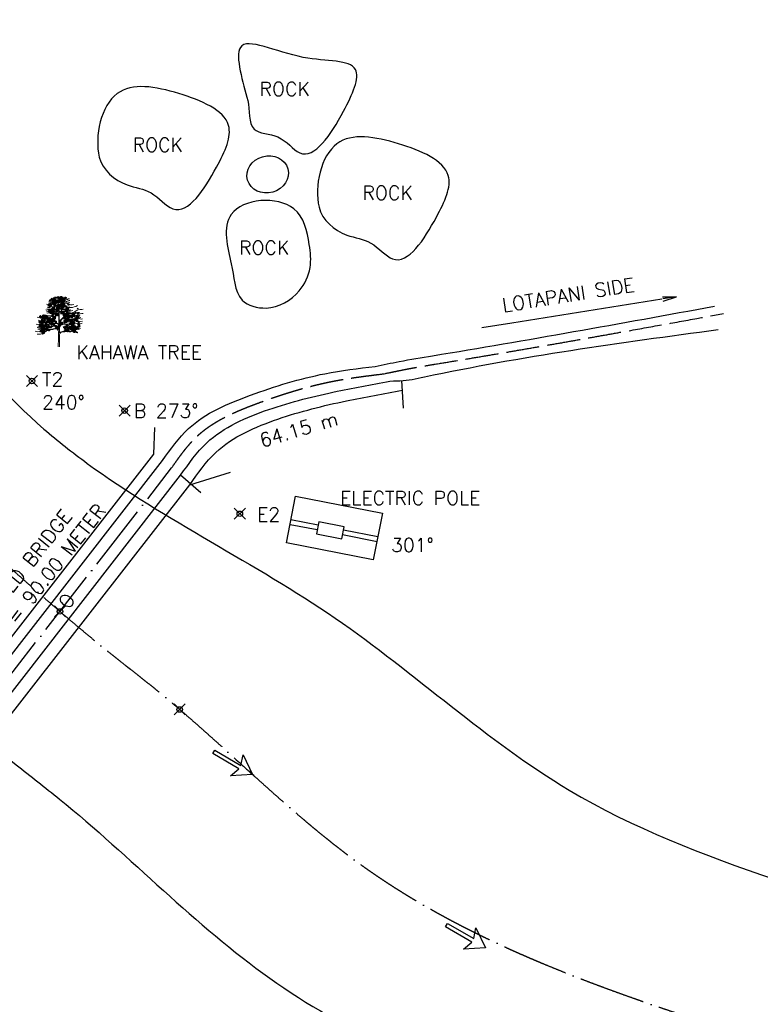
# Model space of a CAD drawing. Header units: millimetres. Extents: x 1046342 to 4871194, y -320379 to 624621.
# Tile 4 of 12: x 1593020 to 1860961, y -161 to 356284. Entities that reach past the tile are written whole.
import ezdxf

# ---------------------------------------------------------------- set-up
doc = ezdxf.new("R2010")
doc.units = ezdxf.units.MM
doc.header["$LTSCALE"] = 1000
doc.header["$PDMODE"] = 35
doc.header["$PDSIZE"] = 2000
doc.linetypes.add('ACAD_ISO02W100', pattern=[15, 12, -3])
doc.linetypes.add('ACAD_ISO04W100', pattern=[30, 24, -3, 0, -3])
doc.styles.get("Standard").update_dxf_attribs({"font": 'romans.shx'})

# ---------------------------------------------------------------- blocks, each defined once
blk = doc.blocks.new('ARROW 11')
for p, q in [((-20.9, 2.8), (-25.9, 17.5)), ((-25.9, 17.5), (0, 0)), ((-64.1, 0), (-64.1, 2.8)), ((-64.1, 2.8), (-20.9, 2.8)), ((-64.1, -2.8), (-64.1, 0)), ((0, 0), (-25.9, -17.5)), ((-20.9, -2.8), (-64.1, -2.8)), ((-25.9, -17.5), (-20.9, -2.8))]:
    blk.add_line(p, q)
blk = doc.blocks.new('_Open')
at = {"color": 0, "linetype": 'ByBlock', "lineweight": -2}
for p, q in [((-1, 0.167), (0, 0)), ((-1, -0.167), (0, 0)), ((0, 0), (-1, 0))]:
    blk.add_line(p, q, dxfattribs=at)
blk = doc.blocks.new('TREE 34')
at = {"lineweight": 0}
for p, q in [((-0.6, 128.7), (-0.2, 155.6)), ((-1.4, 69), (-1.1, 82.5)), ((-0.5, 90.1), (-0.5, 116.2)), ((2.1, 55.8), (2.4, 94.5)), ((-1.6, 33.9), (-1.6, 59.8)), ((1.9, 37.9), (2, 47.6)), ((-2.8, -0.3), (-1.6, 33.9)), ((2.2, 0), (1.9, 37.9))]:
    blk.add_line(p, q, dxfattribs=at)
for centre, radius, start, end in [((-15.7, 203.5), 11.7, 235.5241, 320.3766), ((-15.5, 223.7), 27.1, 264.5916, 280.8658), ((-8.5, 199.8), 7.45, 243.8703, 326.2918), ((-8.4, 190.4), 7.88, 356.247, 72.2802), ((24.4, 175.7), 27.9, 133.1686, 189.9915), ((7, 211.6), 18.9, 258.1214, 304.5177), ((75.1, 91.3), 125.5, 121.2428, 124.6134), ((-36.6, 194.5), 28.8, 245.3989, 290.842), ((-40.7, 169.6), 13.7, 245.7069, 316.2245), ((-22.6, 203.7), 43.8, 240.8903, 299.1097), ((-38.4, 181.5), 12.3, 251.0161, 304.1863), ((-33.6, 193.7), 17.8, 242.9381, 301.838), ((-35.8, 208.3), 22.5, 266.11, 297.8626), ((-28.2, 179), 10.1, 237.0696, 318.7583), ((-19.4, 210.1), 30.8, 243.2333, 267.901), ((-20, 207.2), 18.3, 233.9861, 284.4269), ((-23.9, 169.6), 14.2, 255.2694, 320.7683), ((-21.3, 185.6), 13, 262.0394, 317.0655), ((-21.8, 144.8), 34.6, 64.7334, 87.901), ((27, 208.5), 45.6, 203.6553, 218.6919), ((-38.4, 156.1), 38.2, 359.1704, 38.6919), ((3, 204.4), 26.2, 257.7547, 296.5735), ((1.7, 159.8), 1, 79.3624, 180.5508), ((4990.7, 207.8), 4990.2, 180.5508, 181.04), ((10.9, 208.8), 48.8, 259.3624, 290.8016), ((26.4, 203.2), 31.9, 228.6482, 302.6303), ((15.1, 206), 30, 257.586, 302.5526), ((26.6, 206.7), 52.2, 249.9116, 265.5374), ((20, 209.3), 18.6, 245.4775, 305.7309), ((41.3, 222.1), 67, 250.4809, 298.4219), ((30.5, 222.5), 33.8, 255.5242, 288.8017), ((25.8, 204.2), 27.5, 267.49, 293.1373), ((44.9, 201.7), 18.9, 226.4951, 264.8582), ((50, 193.3), 27.4, 232.5465, 288.5121), ((-73.1, 144.6), 30.3, 244.2389, 286.556), ((-58.3, 134.9), 19.9, 241.0091, 317.7336), ((-48.8, 193.2), 71.6, 267.3608, 303.8405), ((-49.2, 163.5), 17.9, 262.6329, 311.6007), ((-35.4, 180.4), 41.2, 250.2472, 286.3798), ((-43.1, 152.6), 19.1, 255.4782, 311.8365), ((-37.9, 172.4), 24.2, 245.8153, 314.3443), ((-41.5, 128.3), 14, 249.4854, 312.3715), ((-37.6, 138.6), 20.4, 271.5113, 320.8889), ((-16, 156.8), 17.3, 218.3877, 266.6125), ((-25.7, 116.2), 25.1, 0, 70.5263), ((-21.3, 117.8), 21.5, 29.0709, 70.3281), ((-1.6, 128.7), 1, 209.0709, 359.1704), ((6.2, 135), 5.73, 78.4569, 158.8398), ((190.5, 120.6), 189.2, 181.04, 185.5818), ((67.7, 59.4), 76.5, 111.4616, 146.3488), ((76.1, 51.2), 86.9, 108.76, 145.8766), ((19.3, 199.2), 59.9, 258.4569, 297.8285), ((30.3, 151.4), 18.2, 225.9442, 297.7811), ((43.9, 56.2), 67.6, 83.0751, 106.8733), ((38.2, 202.6), 61.7, 266.5279, 286.2899), ((55.3, 252.7), 120.1, 266.337, 283.2582), ((6.3, 256.8), 130.2, 288.76, 301.7673), ((65.2, 170.7), 51.7, 252.5261, 285.0848), ((58.8, 178.6), 55.7, 263.0751, 293.5339), ((73.4, 159.3), 36.7, 259.2798, 284.9662), ((87.2, 169), 21.7, 226.4378, 295.8705), ((86.2, 174.6), 43.5, 252.6896, 283.3881), ((-81.2, 120), 31.2, 254.1703, 300.0925), ((-75.1, 104.3), 27.4, 251.0746, 288.9254), ((-69.2, 134), 31.3, 247.3071, 292.6929), ((-76.9, 112.5), 17.1, 265.2634, 320.013), ((-63.1, 123.9), 29.8, 252.2437, 291.2309), ((-54.4, 108.4), 21.5, 245.9348, 294.0652), ((-21.4, 142.4), 50.6, 218.9418, 279.8704), ((-49.3, 108.3), 12.8, 244.9205, 295.0795), ((-36.7, 123.3), 18.4, 228.8435, 297.2433), ((-41.5, 104.6), 15.2, 241.7414, 306.739), ((-43.2, 120.9), 17.9, 260.731, 293.5265), ((-41.3, 109.8), 34.4, 264.7936, 299.1796), ((-32.3, 119.7), 20.6, 247.0935, 300.6415), ((50.8, 200.5), 122.7, 226.6821, 242.0096), ((-9.9, 180.4), 96.5, 256.8908, 267.3886), ((-24, 114.8), 33.9, 258.7316, 291.9897), ((-11.5, 79.7), 13.4, 46.1212, 111.7519), ((-13, 66.8), 17.2, 45.7581, 94.2425), ((-11, 82.7), 10, 358.6496, 99.8704), ((-1.5, 90.1), 1, 226.1212, 0), ((3.2, 102.3), 1, 185.5818, 326.3488), ((16.9, 73.6), 14.7, 111.7868, 179.117), ((12.4, 94.4), 10, 145.8766, 179.4444), ((-14.3, 146.3), 91.4, 285.6047, 327.3267), ((-21.3, 169.1), 88.2, 291.7868, 315.3595), ((34.2, 321.2), 211.4, 264.2777, 284.5633), ((27.3, 127.1), 38.3, 255.9668, 302.2234), ((34.5, 143.4), 44.9, 268.673, 289.9235), ((41.5, 115.2), 25.7, 267.4743, 305.5512), ((55.5, 119.3), 18.6, 241.3516, 296.6718), ((59.9, 153.6), 74.5, 261.2871, 289.8632), ((85.9, 148.4), 48.1, 232.9856, 279.3604), ((60.8, 136), 45.3, 267.4731, 296.6246), ((71.7, 89.4), 15.3, 225.0728, 272.8315), ((81, 117.3), 26.3, 254.4666, 296.4199), ((88.3, 131.5), 21.5, 233.7324, 282.8684), ((-82.4, 97.2), 37.6, 251.148, 305.1273), ((-71.1, 104.6), 32.2, 242.4624, 289.6469), ((-79.8, 78.7), 29, 258.6837, 309.414), ((-50.9, 214.1), 147.7, 257.1612, 283.8538), ((-64.9, 77), 20.7, 257.9207, 327.3571), ((-36.7, 156.6), 86.7, 248.8529, 283.8538), ((-12.8, 59.8), 12.9, 41.3506, 103.8538), ((-12.8, 59.8), 11.2, 0, 103.8538), ((-2.4, 69.1), 1, 221.3506, 358.6496), ((14.2, 46.7), 12.2, 91.4551, 175.6356), ((3.1, 55.8), 1, 179.4444, 320.6149), ((14.2, 46.7), 13.4, 106.8666, 140.6149), ((-15.8, 156.2), 100.1, 285.0853, 304.7385), ((8.3, 278.1), 219.2, 271.4551, 290.6272), ((54.2, 89.6), 23.3, 228.9757, 288.9658)]:
    blk.add_arc(centre, radius, start, end, dxfattribs=at)
at = {"color": 0, "linetype": 'ByBlock', "lineweight": 0}
for centre, radius, start, end in [((-2.6, 192), 5.65, 76.6118, 171.4901), ((-6.8, 198.2), 5.53, 255.2821, 352.8197), ((-3.1, 202.3), 5.65, 231.6169, 326.4952), ((0.8, 190.3), 5.65, 76.6118, 171.4901), ((-3.4, 196.5), 5.53, 255.2821, 352.8197), ((5.4, 189.5), 5.65, 76.6118, 171.4901), ((1.2, 195.7), 5.53, 255.2821, 352.8197), ((9.7, 193.9), 5.65, 76.6118, 171.4901), ((5.5, 200.1), 5.53, 255.2821, 352.8197), ((10.9, 190.3), 5.65, 76.6118, 171.4901), ((6.7, 196.5), 5.53, 255.2821, 352.8197), ((13.3, 191.9), 5.53, 17.2907, 114.8283), ((16.4, 198.8), 5.65, 198.6203, 293.4986), ((26.2, 190.6), 5.53, 50.2872, 147.8248), ((-37.8, 161), 5.65, 76.6118, 171.4901), ((-42, 167.2), 5.53, 255.2821, 352.8197), ((-37.2, 164), 5.53, 50.2872, 147.8248), ((-38.4, 171.4), 5.65, 231.6169, 326.4952), ((-34.4, 165.5), 5.65, 76.6118, 171.4901), ((-34.4, 165.5), 5.65, 76.6118, 171.4901), ((-34.5, 159.4), 5.65, 76.6118, 171.4901), ((-38.6, 165.5), 5.53, 255.2821, 352.8197), ((-36.2, 178.4), 5.53, 17.2907, 114.8283), ((-33.2, 185.2), 5.65, 198.6203, 293.4986), ((-31.1, 153.9), 5.65, 76.6118, 171.4901), ((-29.9, 164.9), 5.65, 76.6118, 171.4901), ((-34.1, 171.1), 5.53, 255.2821, 352.8197), ((-29.8, 158.6), 5.65, 76.6118, 171.4901), ((-34, 164.8), 5.53, 255.2821, 352.8197), ((-29.2, 182.6), 5.65, 76.6118, 171.4901), ((-33.4, 188.8), 5.53, 255.2821, 352.8197), ((-24.3, 169), 5.65, 76.6118, 171.4901), ((-28.5, 175.2), 5.53, 255.2821, 352.8197), ((-23.4, 171), 5.65, 76.6118, 171.4901), ((-21.3, 183.6), 5.65, 76.6118, 171.4901), ((-25.4, 189.8), 5.53, 255.2821, 352.8197), ((-23.7, 173.2), 5.53, 17.2907, 114.8283), ((-20.7, 180), 5.65, 198.6203, 293.4986), ((-20, 188.3), 5.65, 76.6118, 171.4901), ((-24.2, 194.5), 5.53, 255.2821, 352.8197), ((-19.9, 175.8), 5.65, 76.6118, 171.4901), ((-24.1, 182), 5.53, 255.2821, 352.8197), ((-19.5, 177.1), 5.65, 76.6118, 171.4901), ((-19.5, 177.1), 5.65, 76.6118, 171.4901), ((-23.7, 183.3), 5.53, 255.2821, 352.8197), ((-23.7, 183.3), 5.53, 255.2821, 352.8197), ((-22.8, 172.7), 5.53, 17.2907, 114.8283), ((-19.8, 179.6), 5.65, 198.6203, 293.4986), ((-19.8, 158), 5.65, 198.6203, 293.4986), ((-17.9, 166.8), 5.65, 76.6118, 171.4901), ((-22.1, 173), 5.53, 255.2821, 352.8197), ((-19.7, 179.4), 5.53, 17.2907, 114.8283), ((-16.7, 186.2), 5.65, 198.6203, 293.4986), ((-18.8, 185.2), 5.53, 17.2907, 114.8283), ((-15.8, 192.1), 5.65, 198.6203, 293.4986), ((-15.5, 160.5), 5.65, 76.6118, 171.4901), ((-15.5, 160.5), 5.65, 76.6118, 171.4901), ((-19.7, 166.7), 5.53, 255.2821, 352.8197), ((-19.7, 166.7), 5.53, 255.2821, 352.8197), ((-15.8, 162.7), 5.53, 17.2907, 114.8283), ((-12.8, 169.5), 5.65, 198.6203, 293.4986), ((-12, 172.8), 5.65, 76.6118, 171.4901), ((-16.2, 178.9), 5.53, 255.2821, 352.8197), ((-14.9, 168.6), 5.53, 17.2907, 114.8283), ((-11.8, 175.4), 5.65, 198.6203, 293.4986), ((-7.9, 172.9), 5.65, 76.6118, 171.4901), ((-12, 179), 5.53, 255.2821, 352.8197), ((-6.6, 180.9), 5.65, 76.6118, 171.4901), ((-10.8, 187.1), 5.53, 255.2821, 352.8197), ((-7.5, 157.5), 5.53, 50.2872, 147.8248), ((-8.7, 164.8), 5.65, 231.6169, 326.4952), ((-6.4, 179.4), 5.65, 76.6118, 171.4901), ((-10.6, 185.6), 5.53, 255.2821, 352.8197), ((-7, 189.7), 5.65, 231.6169, 326.4952), ((-4.7, 158.9), 5.65, 76.6118, 171.4901), ((-4.7, 158.9), 5.65, 76.6118, 171.4901), ((-4.7, 152.8), 5.65, 76.6118, 171.4901), ((-8.9, 159), 5.53, 255.2821, 352.8197), ((-3.1, 177.7), 5.65, 76.6118, 171.4901), ((-7.2, 183.9), 5.53, 255.2821, 352.8197), ((-2, 168), 5.65, 198.6203, 293.4986), ((-0.7, 163), 5.65, 76.6118, 171.4901), ((-4.9, 169.2), 5.53, 255.2821, 352.8197), ((-0.2, 158.4), 5.65, 76.6118, 171.4901), ((-4.4, 164.5), 5.53, 255.2821, 352.8197), ((-0.1, 152), 5.65, 76.6118, 171.4901), ((-4.3, 158.2), 5.53, 255.2821, 352.8197), ((0.3, 172.3), 5.65, 76.6118, 171.4901), ((-3.9, 178.5), 5.53, 255.2821, 352.8197), ((-2.9, 159.7), 5.65, 15.2344, 110.1127), ((0.5, 166.3), 5.53, 193.9048, 291.4424), ((1.5, 176.9), 5.65, 76.6118, 171.4901), ((-2.6, 183.1), 5.53, 255.2821, 352.8197), ((4.1, 184.9), 5.65, 76.6118, 171.4901), ((-0.1, 191.1), 5.53, 255.2821, 352.8197), ((4.6, 155.5), 5.65, 76.6118, 171.4901), ((0.4, 161.7), 5.53, 255.2821, 352.8197), ((1.9, 162.9), 5.65, 15.2344, 110.1127), ((5.4, 169.5), 5.53, 193.9048, 291.4424), ((5.9, 181.3), 5.65, 76.6118, 171.4901), ((1.7, 187.5), 5.53, 255.2821, 352.8197), ((3, 158), 5.65, 15.2344, 110.1127), ((6.4, 164.6), 5.53, 193.9048, 291.4424), ((7.9, 175.7), 5.65, 76.6118, 171.4901), ((3.7, 181.9), 5.53, 255.2821, 352.8197), ((8.2, 175), 5.65, 76.6118, 171.4901), ((8.2, 175), 5.65, 76.6118, 171.4901), ((4, 181.2), 5.53, 255.2821, 352.8197), ((4, 181.2), 5.53, 255.2821, 352.8197), ((8.7, 177.7), 5.65, 76.6118, 171.4901), ((11.3, 167.2), 5.65, 76.6118, 171.4901), ((7.1, 173.4), 5.53, 255.2821, 352.8197), ((7.9, 161.2), 5.65, 15.2344, 110.1127), ((11.3, 167.8), 5.53, 193.9048, 291.4424), ((8.5, 179.9), 5.53, 17.2907, 114.8283), ((11.5, 186.7), 5.65, 198.6203, 293.4986), ((12.3, 182.5), 5.65, 76.6118, 171.4901), ((8.1, 188.7), 5.53, 255.2821, 352.8197), ((12.7, 183.8), 5.65, 76.6118, 171.4901), ((12.7, 183.8), 5.65, 76.6118, 171.4901), ((8.5, 190), 5.53, 255.2821, 352.8197), ((8.5, 190), 5.53, 255.2821, 352.8197), ((9.4, 179.4), 5.53, 17.2907, 114.8283), ((12.4, 186.3), 5.65, 198.6203, 293.4986), ((10.7, 177.5), 5.65, 231.6169, 326.4952), ((14.3, 173.5), 5.65, 76.6118, 171.4901), ((10.1, 179.7), 5.53, 255.2821, 352.8197), ((14.6, 165.5), 5.65, 76.6118, 171.4901), ((10.5, 171.7), 5.53, 255.2821, 352.8197), ((11.9, 153.9), 5.65, 15.2344, 110.1127), ((15.3, 160.5), 5.53, 193.9048, 291.4424), ((12.4, 186.1), 5.53, 17.2907, 114.8283), ((15.5, 192.9), 5.65, 198.6203, 293.4986), ((16.6, 167.2), 5.65, 76.6118, 171.4901), ((16.6, 167.2), 5.65, 76.6118, 171.4901), ((12.5, 173.4), 5.53, 255.2821, 352.8197), ((12.5, 173.4), 5.53, 255.2821, 352.8197), ((15.8, 157.9), 5.65, 15.2344, 110.1127), ((19.3, 164.5), 5.53, 193.9048, 291.4424), ((16.4, 169.4), 5.53, 17.2907, 114.8283), ((19.4, 176.2), 5.65, 198.6203, 293.4986), ((20.2, 179.5), 5.65, 76.6118, 171.4901), ((16, 185.6), 5.53, 255.2821, 352.8197), ((17.3, 175.3), 5.53, 17.2907, 114.8283), ((20.3, 182.1), 5.65, 198.6203, 293.4986), ((19, 163.4), 5.65, 15.2344, 110.1127), ((22.4, 170.1), 5.53, 193.9048, 291.4424), ((20.5, 159), 5.65, 15.2344, 110.1127), ((24, 165.6), 5.53, 193.9048, 291.4424), ((24.3, 179.6), 5.65, 76.6118, 171.4901), ((20.1, 185.7), 5.53, 255.2821, 352.8197), ((25.5, 187.6), 5.65, 76.6118, 171.4901), ((21.4, 193.8), 5.53, 255.2821, 352.8197), ((25, 198), 5.65, 231.6169, 326.4952), ((26.4, 157.3), 5.65, 15.2344, 110.1127), ((29.9, 163.9), 5.53, 193.9048, 291.4424), ((33.3, 167.7), 5.65, 15.2344, 110.1127), ((36.7, 174.4), 5.53, 193.9048, 291.4424), ((38.5, 151.6), 5.65, 76.6118, 171.4901), ((34.3, 157.8), 5.53, 255.2821, 352.8197), ((38, 161.9), 5.65, 231.6169, 326.4952), ((40.7, 163.5), 5.65, 76.6118, 171.4901), ((36.6, 169.7), 5.53, 255.2821, 352.8197), ((-71.4, 117.7), 5.65, 76.6118, 171.4901), ((-75.6, 123.9), 5.53, 255.2821, 352.8197), ((-69, 113.2), 5.65, 76.6118, 171.4901), ((-73.2, 119.4), 5.53, 255.2821, 352.8197), ((-65.8, 113.9), 5.53, 17.2907, 114.8283), ((-62.7, 120.7), 5.65, 198.6203, 293.4986), ((-60, 120.7), 5.65, 76.6118, 171.4901), ((-64.2, 126.8), 5.53, 255.2821, 352.8197), ((-56.7, 115.2), 5.65, 76.6118, 171.4901), ((-60.8, 121.4), 5.53, 255.2821, 352.8197), ((-55.4, 119.9), 5.65, 76.6118, 171.4901), ((-59.6, 126.1), 5.53, 255.2821, 352.8197), ((-54.7, 113.1), 5.65, 76.6118, 171.4901), ((-58.8, 119.3), 5.53, 255.2821, 352.8197), ((-51.1, 119.9), 5.65, 76.6118, 171.4901), ((-55.3, 126.1), 5.53, 255.2821, 352.8197), ((-47.8, 118.2), 5.65, 76.6118, 171.4901), ((-51.9, 124.4), 5.53, 255.2821, 352.8197), ((-44.4, 112.8), 5.65, 76.6118, 171.4901), ((-48.6, 119), 5.53, 255.2821, 352.8197), ((-43.2, 117.4), 5.65, 76.6118, 171.4901), ((-47.3, 123.6), 5.53, 255.2821, 352.8197), ((-37, 137.8), 5.65, 76.6118, 171.4901), ((-41.1, 144), 5.53, 255.2821, 352.8197), ((-36.3, 140.7), 5.53, 50.2872, 147.8248), ((-37.5, 148.1), 5.65, 231.6169, 326.4952), ((-33.6, 142.2), 5.65, 76.6118, 171.4901), ((-33.6, 142.2), 5.65, 76.6118, 171.4901), ((-33.6, 136.1), 5.65, 76.6118, 171.4901), ((-37.8, 142.3), 5.53, 255.2821, 352.8197), ((-30.8, 151.3), 5.65, 198.6203, 293.4986), ((-30.2, 130.7), 5.65, 76.6118, 171.4901), ((-34.4, 136.9), 5.53, 255.2821, 352.8197), ((-29, 141.6), 5.65, 76.6118, 171.4901), ((-33.2, 147.8), 5.53, 255.2821, 352.8197), ((-29, 135.3), 5.65, 76.6118, 171.4901), ((-33.2, 141.5), 5.53, 255.2821, 352.8197), ((-25.3, 147.5), 5.53, 50.2872, 147.8248), ((-26.5, 154.8), 5.65, 231.6169, 326.4952), ((-25.3, 132.3), 5.53, 50.2872, 147.8248), ((-26.5, 139.7), 5.65, 231.6169, 326.4952), ((-22.5, 148.9), 5.65, 76.6118, 171.4901), ((-22.5, 148.9), 5.65, 76.6118, 171.4901), ((-22.6, 142.8), 5.65, 76.6118, 171.4901), ((-26.7, 149), 5.53, 255.2821, 352.8197), ((-22.5, 133.7), 5.65, 76.6118, 171.4901), ((-22.5, 133.7), 5.65, 76.6118, 171.4901), ((-22.6, 127.6), 5.65, 76.6118, 171.4901), ((-26.7, 133.8), 5.53, 255.2821, 352.8197), ((-22.4, 135.9), 5.65, 198.6203, 293.4986), ((-21, 114.5), 5.53, 50.2872, 147.8248), ((-22.1, 121.9), 5.65, 231.6169, 326.4952), ((-19.8, 142.8), 5.65, 198.6203, 293.4986), ((-18.2, 115.9), 5.65, 76.6118, 171.4901), ((-18.2, 115.9), 5.65, 76.6118, 171.4901), ((-18, 148.4), 5.65, 76.6118, 171.4901), ((-22.2, 154.6), 5.53, 255.2821, 352.8197), ((-18, 133.2), 5.65, 76.6118, 171.4901), ((-22.2, 139.4), 5.53, 255.2821, 352.8197), ((-18, 142), 5.65, 76.6118, 171.4901), ((-22.1, 148.2), 5.53, 255.2821, 352.8197), ((-18, 126.9), 5.65, 76.6118, 171.4901), ((-22.1, 133), 5.53, 255.2821, 352.8197), ((-15.4, 125), 5.65, 198.6203, 293.4986), ((-13.7, 115.4), 5.65, 76.6118, 171.4901), ((-17.8, 121.6), 5.53, 255.2821, 352.8197), ((-11.4, 127.5), 5.53, 50.2872, 147.8248), ((-12.6, 134.9), 5.65, 231.6169, 326.4952), ((-10.5, 144), 5.53, 50.2872, 147.8248), ((-11.7, 151.4), 5.65, 231.6169, 326.4952), ((-8.7, 129), 5.65, 76.6118, 171.4901), ((-8.7, 129), 5.65, 76.6118, 171.4901), ((-8.7, 122.9), 5.65, 76.6118, 171.4901), ((-12.8, 129), 5.53, 255.2821, 352.8197), ((-7.8, 145.5), 5.65, 76.6118, 171.4901), ((-7.8, 145.5), 5.65, 76.6118, 171.4901), ((-7.8, 139.4), 5.65, 76.6118, 171.4901), ((-12, 145.5), 5.53, 255.2821, 352.8197), ((-5.9, 138), 5.65, 198.6203, 293.4986), ((-5, 154.5), 5.65, 198.6203, 293.4986), ((-4.1, 128.4), 5.65, 76.6118, 171.4901), ((-8.3, 134.6), 5.53, 255.2821, 352.8197), ((-4.1, 122.1), 5.65, 76.6118, 171.4901), ((-8.2, 128.3), 5.53, 255.2821, 352.8197), ((-3.2, 144.9), 5.65, 76.6118, 171.4901), ((-7.4, 151.1), 5.53, 255.2821, 352.8197), ((-3.2, 138.6), 5.65, 76.6118, 171.4901), ((-7.4, 144.8), 5.53, 255.2821, 352.8197), ((6.9, 149.1), 5.65, 76.6118, 171.4901), ((6.9, 149.1), 5.65, 76.6118, 171.4901), ((2.7, 155.3), 5.53, 255.2821, 352.8197), ((2.7, 155.3), 5.53, 255.2821, 352.8197), ((9, 134.4), 5.53, 50.2872, 147.8248), ((7.8, 141.8), 5.65, 231.6169, 326.4952), ((11.8, 135.9), 5.65, 76.6118, 171.4901), ((11.8, 135.9), 5.65, 76.6118, 171.4901), ((11.8, 129.8), 5.65, 76.6118, 171.4901), ((7.6, 136), 5.53, 255.2821, 352.8197), ((8.9, 144.6), 5.65, 15.2344, 110.1127), ((12.3, 151.2), 5.53, 193.9048, 291.4424), ((14.5, 145), 5.65, 198.6203, 293.4986), ((12, 150.1), 5.65, 15.2344, 110.1127), ((15.4, 156.8), 5.53, 193.9048, 291.4424), ((16.3, 135.3), 5.65, 76.6118, 171.4901), ((12.1, 141.5), 5.53, 255.2821, 352.8197), ((16.4, 129), 5.65, 76.6118, 171.4901), ((12.2, 135.2), 5.53, 255.2821, 352.8197), ((13.5, 145.7), 5.65, 15.2344, 110.1127), ((17, 152.4), 5.53, 193.9048, 291.4424), ((19.4, 126.6), 5.53, 50.2872, 147.8248), ((18.3, 134), 5.65, 231.6169, 326.4952), ((22.2, 128.1), 5.65, 76.6118, 171.4901), ((22.2, 128.1), 5.65, 76.6118, 171.4901), ((22.2, 122), 5.65, 76.6118, 171.4901), ((18, 128.2), 5.53, 255.2821, 352.8197), ((19.4, 144), 5.65, 15.2344, 110.1127), ((22.9, 150.7), 5.53, 193.9048, 291.4424), ((19.9, 116.8), 5.65, 15.2344, 110.1127), ((23.3, 123.5), 5.53, 193.9048, 291.4424), ((25, 137.2), 5.65, 198.6203, 293.4986), ((26.7, 127.5), 5.65, 76.6118, 171.4901), ((22.6, 133.7), 5.53, 255.2821, 352.8197), ((26.8, 121.2), 5.65, 76.6118, 171.4901), ((22.6, 127.4), 5.53, 255.2821, 352.8197), ((27.3, 112.6), 5.65, 76.6118, 171.4901), ((23.2, 118.8), 5.53, 255.2821, 352.8197), ((24.4, 144.1), 5.65, 15.2344, 110.1127), ((27.8, 150.7), 5.53, 193.9048, 291.4424), ((24.7, 120), 5.65, 15.2344, 110.1127), ((28.2, 126.6), 5.53, 193.9048, 291.4424), ((25.8, 115.1), 5.65, 15.2344, 110.1127), ((29.2, 121.8), 5.53, 193.9048, 291.4424), ((31.8, 139.8), 5.65, 76.6118, 171.4901), ((27.6, 146), 5.53, 255.2821, 352.8197), ((29.2, 147.2), 5.65, 15.2344, 110.1127), ((32.6, 153.9), 5.53, 193.9048, 291.4424), ((30.3, 142.4), 5.65, 15.2344, 110.1127), ((33.7, 149), 5.53, 193.9048, 291.4424), ((34.1, 124.3), 5.65, 76.6118, 171.4901), ((29.9, 130.5), 5.53, 255.2821, 352.8197), ((34.2, 133.5), 5.65, 76.6118, 171.4901), ((34.2, 133.5), 5.65, 76.6118, 171.4901), ((30, 139.7), 5.53, 255.2821, 352.8197), ((30, 139.7), 5.53, 255.2821, 352.8197), ((30.6, 118.3), 5.65, 15.2344, 110.1127), ((34.1, 124.9), 5.53, 193.9048, 291.4424), ((33.5, 134.7), 5.65, 231.6169, 326.4952), ((37.4, 122.6), 5.65, 76.6118, 171.4901), ((33.2, 128.8), 5.53, 255.2821, 352.8197), ((35.1, 145.5), 5.65, 15.2344, 110.1127), ((38.5, 152.2), 5.53, 193.9048, 291.4424), ((36.1, 129), 5.65, 15.2344, 110.1127), ((39.5, 135.6), 5.53, 193.9048, 291.4424), ((38.6, 115), 5.65, 15.2344, 110.1127), ((42.1, 121.7), 5.53, 193.9048, 291.4424), ((40.8, 130.1), 5.65, 15.2344, 110.1127), ((44.2, 136.7), 5.53, 193.9048, 291.4424), ((41.8, 120.5), 5.65, 15.2344, 110.1127), ((45.2, 127.2), 5.53, 193.9048, 291.4424), ((43.3, 116.1), 5.65, 15.2344, 110.1127), ((46.8, 122.8), 5.53, 193.9048, 291.4424), ((46.7, 128.4), 5.65, 15.2344, 110.1127), ((50.1, 135), 5.53, 193.9048, 291.4424), ((49.2, 114.4), 5.65, 15.2344, 110.1127), ((52.7, 121.1), 5.53, 193.9048, 291.4424), ((54.9, 126.6), 5.53, 50.2872, 147.8248), ((53.7, 134), 5.65, 231.6169, 326.4952), ((57.6, 128.1), 5.65, 76.6118, 171.4901), ((57.6, 128.1), 5.65, 76.6118, 171.4901), ((57.6, 121.9), 5.65, 76.6118, 171.4901), ((53.5, 128.1), 5.53, 255.2821, 352.8197), ((60.4, 137.1), 5.65, 198.6203, 293.4986), ((62.2, 127.5), 5.65, 76.6118, 171.4901), ((58, 133.7), 5.53, 255.2821, 352.8197), ((62.2, 121.2), 5.65, 76.6118, 171.4901), ((58.1, 127.4), 5.53, 255.2821, 352.8197), ((67.3, 130.5), 5.65, 76.6118, 171.4901), ((67.3, 130.5), 5.65, 76.6118, 171.4901), ((63.1, 136.7), 5.53, 255.2821, 352.8197), ((63.1, 136.7), 5.53, 255.2821, 352.8197), ((70, 139.6), 5.65, 198.6203, 293.4986), ((69.4, 112.9), 5.65, 15.2344, 110.1127), ((72.9, 119.5), 5.53, 193.9048, 291.4424), ((77.2, 128.8), 5.65, 76.6118, 171.4901), ((73.1, 135), 5.53, 255.2821, 352.8197), ((78.1, 130.8), 5.65, 76.6118, 171.4901), ((78.7, 117.2), 5.65, 76.6118, 171.4901), ((74.6, 123.4), 5.53, 255.2821, 352.8197), ((78.2, 127.5), 5.65, 231.6169, 326.4952), ((-77.9, 97.6), 5.65, 15.2344, 110.1127), ((-74.5, 104.2), 5.53, 193.9048, 291.4424), ((-73.5, 80.1), 5.65, 76.6118, 171.4901), ((-77.7, 86.2), 5.53, 255.2821, 352.8197), ((-76.9, 92.7), 5.65, 15.2344, 110.1127), ((-73.4, 99.4), 5.53, 193.9048, 291.4424), ((-73, 83.8), 5.65, 76.6118, 171.4901), ((-73, 83.8), 5.65, 76.6118, 171.4901), ((-77.1, 90), 5.53, 255.2821, 352.8197), ((-77.1, 90), 5.53, 255.2821, 352.8197), ((-70.1, 78.4), 5.65, 76.6118, 171.4901), ((-74.3, 84.6), 5.53, 255.2821, 352.8197), ((-72, 95.9), 5.65, 15.2344, 110.1127), ((-68.6, 102.5), 5.53, 193.9048, 291.4424), ((-66.8, 72.9), 5.65, 76.6118, 171.4901), ((-71, 79.1), 5.53, 255.2821, 352.8197), ((-65.5, 77.6), 5.65, 76.6118, 171.4901), ((-69.7, 83.8), 5.53, 255.2821, 352.8197), ((-65.2, 100.2), 5.65, 76.6118, 171.4901), ((-69.4, 106.4), 5.53, 255.2821, 352.8197), ((-68, 88.6), 5.65, 15.2344, 110.1127), ((-64.6, 95.3), 5.53, 193.9048, 291.4424), ((-67.9, 84.9), 5.65, 15.2344, 110.1127), ((-64.4, 91.5), 5.53, 193.9048, 291.4424), ((-63.9, 104.6), 5.65, 76.6118, 171.4901), ((-68, 110.8), 5.53, 255.2821, 352.8197), ((-66.3, 80.4), 5.65, 15.2344, 110.1127), ((-63.2, 107.6), 5.53, 50.2872, 147.8248), ((-64.4, 115), 5.65, 231.6169, 326.4952), ((-64.4, 74.6), 5.53, 17.2907, 114.8283), ((-61.4, 81.4), 5.65, 198.6203, 293.4986), ((-64.6, 77.5), 5.65, 15.2344, 110.1127), ((-61.1, 84.2), 5.53, 193.9048, 291.4424), ((-64, 92.6), 5.65, 15.2344, 110.1127), ((-60.6, 99.3), 5.53, 193.9048, 291.4424), ((-60.9, 98.1), 5.65, 15.2344, 110.1127), ((-57.4, 104.8), 5.53, 193.9048, 291.4424), ((-57.1, 73.3), 5.65, 76.6118, 171.4901), ((-61.3, 79.5), 5.53, 255.2821, 352.8197), ((-60.4, 78.7), 5.65, 15.2344, 110.1127), ((-59.7, 80.7), 5.65, 15.2344, 110.1127), ((-56.3, 87.3), 5.53, 193.9048, 291.4424), ((-55.9, 108.5), 5.65, 76.6118, 171.4901), ((-60.1, 114.7), 5.53, 255.2821, 352.8197), ((-59.3, 93.7), 5.65, 15.2344, 110.1127), ((-55.9, 100.4), 5.53, 193.9048, 291.4424), ((-58.7, 75.8), 5.65, 15.2344, 110.1127), ((-55.2, 82.5), 5.53, 193.9048, 291.4424), ((-52.2, 107.1), 5.65, 76.6118, 171.4901), ((-56.4, 113.3), 5.53, 255.2821, 352.8197), ((-54.9, 108.8), 5.53, 17.2907, 114.8283), ((-51.9, 115.6), 5.65, 198.6203, 293.4986), ((-50.4, 85), 5.65, 76.6118, 171.4901), ((-54.6, 91.2), 5.53, 255.2821, 352.8197), ((-53.8, 79), 5.65, 15.2344, 110.1127), ((-50.4, 85.6), 5.53, 193.9048, 291.4424), ((-53.4, 92), 5.65, 15.2344, 110.1127), ((-50, 98.7), 5.53, 193.9048, 291.4424), ((-51, 95.4), 5.65, 231.6169, 326.4952), ((-47, 83.3), 5.65, 76.6118, 171.4901), ((-51.2, 89.5), 5.53, 255.2821, 352.8197), ((-42.7, 104.5), 5.65, 76.6118, 171.4901), ((-46.9, 110.7), 5.53, 255.2821, 352.8197), ((-45.8, 75.7), 5.65, 15.2344, 110.1127), ((-42.4, 82.4), 5.53, 193.9048, 291.4424), ((-42.1, 107.5), 5.53, 50.2872, 147.8248), ((-43.3, 114.8), 5.65, 231.6169, 326.4952), ((-39.4, 108.9), 5.65, 76.6118, 171.4901), ((-39.4, 108.9), 5.65, 76.6118, 171.4901), ((-42.7, 99), 5.65, 15.2344, 110.1127), ((-39.2, 105.6), 5.53, 193.9048, 291.4424), ((-42.7, 81.2), 5.65, 15.2344, 110.1127), ((-39.2, 87.9), 5.53, 193.9048, 291.4424), ((-41.1, 76.8), 5.65, 15.2344, 110.1127), ((-37.7, 83.5), 5.53, 193.9048, 291.4424), ((-36.6, 118), 5.65, 198.6203, 293.4986), ((-35.2, 94.7), 5.65, 76.6118, 171.4901), ((-39.4, 100.9), 5.53, 255.2821, 352.8197), ((-34.8, 108.4), 5.65, 76.6118, 171.4901), ((-39, 114.6), 5.53, 255.2821, 352.8197), ((-37.8, 102.1), 5.65, 15.2344, 110.1127), ((-34.4, 108.8), 5.53, 193.9048, 291.4424), ((-36.8, 97.3), 5.65, 15.2344, 110.1127), ((-33.3, 103.9), 5.53, 193.9048, 291.4424), ((-32.9, 88.4), 5.65, 76.6118, 171.4901), ((-32.9, 88.4), 5.65, 76.6118, 171.4901), ((-37, 94.6), 5.53, 255.2821, 352.8197), ((-37, 94.6), 5.53, 255.2821, 352.8197), ((-35.2, 75.1), 5.65, 15.2344, 110.1127), ((-31.8, 81.8), 5.53, 193.9048, 291.4424), ((-28.5, 106.5), 5.65, 76.6118, 171.4901), ((-32.7, 112.7), 5.53, 255.2821, 352.8197), ((-31.9, 100.4), 5.65, 15.2344, 110.1127), ((-28.5, 107.1), 5.53, 193.9048, 291.4424), ((-30.9, 83.9), 5.65, 15.2344, 110.1127), ((-27.5, 90.5), 5.53, 193.9048, 291.4424), ((-29.1, 116.8), 5.65, 231.6169, 326.4952), ((-25.1, 104.8), 5.65, 76.6118, 171.4901), ((-29.3, 111), 5.53, 255.2821, 352.8197), ((-27.9, 93.2), 5.65, 15.2344, 110.1127), ((-24.5, 99.8), 5.53, 193.9048, 291.4424), ((-27.8, 89.4), 5.65, 15.2344, 110.1127), ((-24.3, 96), 5.53, 193.9048, 291.4424), ((-26.2, 85), 5.65, 15.2344, 110.1127), ((-22.8, 91.6), 5.53, 193.9048, 291.4424), ((-23.9, 97.2), 5.65, 15.2344, 110.1127), ((-20.5, 103.8), 5.53, 193.9048, 291.4424), ((-18.2, 109.8), 5.65, 76.6118, 171.4901), ((-22.4, 116), 5.53, 255.2821, 352.8197), ((-20.8, 102.7), 5.65, 15.2344, 110.1127), ((-17.3, 109.3), 5.53, 193.9048, 291.4424), ((-20.3, 83.3), 5.65, 15.2344, 110.1127), ((-16.9, 89.9), 5.53, 193.9048, 291.4424), ((-19.2, 98.3), 5.65, 15.2344, 110.1127), ((-15.8, 104.9), 5.53, 193.9048, 291.4424), ((-13.6, 109.1), 5.65, 76.6118, 171.4901), ((-17.8, 115.2), 5.53, 255.2821, 352.8197), ((-11.4, 75.8), 5.53, 50.2872, 147.8248), ((-12.6, 83.2), 5.65, 231.6169, 326.4952), ((-13.3, 96.6), 5.65, 15.2344, 110.1127), ((-9.9, 103.2), 5.53, 193.9048, 291.4424), ((-8.7, 77.3), 5.65, 76.6118, 171.4901), ((-8.7, 77.3), 5.65, 76.6118, 171.4901), ((-5.9, 86.4), 5.65, 198.6203, 293.4986), ((-4.1, 76.7), 5.65, 76.6118, 171.4901), ((-8.3, 82.9), 5.53, 255.2821, 352.8197), ((7.3, 91), 5.53, 50.2872, 147.8248), ((6.1, 98.4), 5.65, 231.6169, 326.4952), ((10, 92.5), 5.65, 76.6118, 171.4901), ((10, 92.5), 5.65, 76.6118, 171.4901), ((10, 86.4), 5.65, 76.6118, 171.4901), ((5.8, 92.6), 5.53, 255.2821, 352.8197), ((12.8, 101.6), 5.65, 198.6203, 293.4986), ((14.6, 91.9), 5.65, 76.6118, 171.4901), ((10.4, 98.1), 5.53, 255.2821, 352.8197), ((14.6, 85.6), 5.65, 76.6118, 171.4901), ((10.4, 91.8), 5.53, 255.2821, 352.8197), ((19, 73.5), 5.65, 15.2344, 110.1127), ((22.4, 80.1), 5.53, 193.9048, 291.4424), ((22.9, 98.9), 5.53, 50.2872, 147.8248), ((21.7, 106.2), 5.65, 231.6169, 326.4952), ((25.7, 100.3), 5.65, 76.6118, 171.4901), ((25.7, 100.3), 5.65, 76.6118, 171.4901), ((25.7, 94.2), 5.65, 76.6118, 171.4901), ((21.5, 100.4), 5.53, 255.2821, 352.8197), ((23.8, 76.7), 5.65, 15.2344, 110.1127), ((27.3, 83.3), 5.53, 193.9048, 291.4424), ((28.4, 109.4), 5.65, 198.6203, 293.4986), ((29.7, 106.2), 5.65, 76.6118, 171.4901), ((29.7, 106.2), 5.65, 76.6118, 171.4901), ((25.5, 112.4), 5.53, 255.2821, 352.8197), ((25.5, 112.4), 5.53, 255.2821, 352.8197), ((30.2, 99.8), 5.65, 76.6118, 171.4901), ((26, 105.9), 5.53, 255.2821, 352.8197), ((30.3, 93.4), 5.65, 76.6118, 171.4901), ((26.1, 99.6), 5.53, 255.2821, 352.8197), ((33.2, 81), 5.65, 76.6118, 171.4901), ((29, 87.2), 5.53, 255.2821, 352.8197), ((29.7, 75), 5.65, 15.2344, 110.1127), ((33.2, 81.6), 5.53, 193.9048, 291.4424), ((32.6, 91.3), 5.65, 231.6169, 326.4952), ((31.6, 101.7), 5.65, 15.2344, 110.1127), ((35.1, 108.4), 5.53, 193.9048, 291.4424), ((36.5, 79.3), 5.65, 76.6118, 171.4901), ((32.4, 85.5), 5.53, 255.2821, 352.8197), ((34.7, 111), 5.65, 15.2344, 110.1127), ((38.1, 117.7), 5.53, 193.9048, 291.4424), ((34.8, 107.3), 5.65, 15.2344, 110.1127), ((38.2, 113.9), 5.53, 193.9048, 291.4424), ((36.3, 102.8), 5.65, 15.2344, 110.1127), ((39.8, 109.5), 5.53, 193.9048, 291.4424), ((40.9, 77.2), 5.65, 15.2344, 110.1127), ((44.3, 83.9), 5.53, 193.9048, 291.4424), ((42.2, 101.1), 5.65, 15.2344, 110.1127), ((45.7, 107.8), 5.53, 193.9048, 291.4424), ((46, 87.3), 5.65, 76.6118, 171.4901), ((41.8, 93.5), 5.53, 255.2821, 352.8197), ((42.4, 72.8), 5.65, 15.2344, 110.1127), ((45.9, 79.4), 5.53, 193.9048, 291.4424), ((46.8, 89.2), 5.65, 76.6118, 171.4901), ((49, 101.9), 5.65, 76.6118, 171.4901), ((44.8, 108.1), 5.53, 255.2821, 352.8197), ((46.6, 91.5), 5.53, 17.2907, 114.8283), ((49.6, 98.3), 5.65, 198.6203, 293.4986), ((50.4, 94), 5.65, 76.6118, 171.4901), ((46.2, 100.2), 5.53, 255.2821, 352.8197), ((47.5, 91), 5.53, 17.2907, 114.8283), ((50.5, 97.8), 5.65, 198.6203, 293.4986), ((50.8, 95.4), 5.65, 76.6118, 171.4901), ((50.8, 95.4), 5.65, 76.6118, 171.4901), ((46.6, 101.6), 5.53, 255.2821, 352.8197), ((46.6, 101.6), 5.53, 255.2821, 352.8197), ((52.4, 85.1), 5.65, 76.6118, 171.4901), ((48.2, 91.3), 5.53, 255.2821, 352.8197), ((50.5, 97.6), 5.53, 17.2907, 114.8283), ((53.6, 104.4), 5.65, 198.6203, 293.4986), ((51.4, 103.5), 5.53, 17.2907, 114.8283), ((54.5, 110.3), 5.65, 198.6203, 293.4986), ((54.7, 78.7), 5.65, 76.6118, 171.4901), ((54.7, 78.7), 5.65, 76.6118, 171.4901), ((50.6, 84.9), 5.53, 255.2821, 352.8197), ((50.6, 84.9), 5.53, 255.2821, 352.8197), ((51.1, 73.6), 5.65, 15.2344, 110.1127), ((54.5, 80.2), 5.53, 193.9048, 291.4424), ((54.5, 81), 5.53, 17.2907, 114.8283), ((57.5, 87.8), 5.65, 198.6203, 293.4986), ((58.3, 91), 5.65, 76.6118, 171.4901), ((54.1, 97.2), 5.53, 255.2821, 352.8197), ((55.4, 86.8), 5.53, 17.2907, 114.8283), ((58.4, 93.7), 5.65, 198.6203, 293.4986), ((60.4, 77.9), 5.65, 76.6118, 171.4901), ((56.2, 84.1), 5.53, 255.2821, 352.8197), ((59.9, 88.2), 5.65, 231.6169, 326.4952), ((62.4, 91.1), 5.65, 76.6118, 171.4901), ((58.2, 97.3), 5.53, 255.2821, 352.8197), ((63.6, 99.2), 5.65, 76.6118, 171.4901), ((59.4, 105.4), 5.53, 255.2821, 352.8197), ((63.8, 76.2), 5.65, 76.6118, 171.4901), ((59.6, 82.4), 5.53, 255.2821, 352.8197), ((64.3, 102.1), 5.53, 50.2872, 147.8248), ((63.1, 109.5), 5.65, 231.6169, 326.4952), ((64.6, 109.7), 5.65, 15.2344, 110.1127), ((68, 116.3), 5.53, 193.9048, 291.4424), ((68.2, 74.1), 5.65, 15.2344, 110.1127), ((71.6, 80.7), 5.53, 193.9048, 291.4424), ((72, 105.4), 5.65, 76.6118, 171.4901), ((67.8, 111.6), 5.53, 255.2821, 352.8197), ((70.5, 108), 5.65, 15.2344, 110.1127), ((73.9, 114.6), 5.53, 193.9048, 291.4424), ((74.4, 99.1), 5.65, 76.6118, 171.4901), ((74.4, 99.1), 5.65, 76.6118, 171.4901), ((70.2, 105.3), 5.53, 255.2821, 352.8197), ((70.2, 105.3), 5.53, 255.2821, 352.8197), ((76.4, 73.4), 5.65, 76.6118, 171.4901), ((72.2, 79.6), 5.53, 255.2821, 352.8197), ((77.2, 75.4), 5.65, 76.6118, 171.4901), ((75.3, 111.2), 5.65, 15.2344, 110.1127), ((78.8, 117.8), 5.53, 193.9048, 291.4424), ((79.4, 88), 5.65, 76.6118, 171.4901), ((75.2, 94.2), 5.53, 255.2821, 352.8197), ((76.3, 94.6), 5.65, 15.2344, 110.1127), ((79.8, 101.2), 5.53, 193.9048, 291.4424), ((77, 77.6), 5.53, 17.2907, 114.8283), ((80, 84.5), 5.65, 198.6203, 293.4986), ((80.8, 80.2), 5.65, 76.6118, 171.4901), ((76.6, 86.4), 5.53, 255.2821, 352.8197), ((77.9, 77.1), 5.53, 17.2907, 114.8283), ((80.9, 84), 5.65, 198.6203, 293.4986), ((81.2, 81.5), 5.65, 76.6118, 171.4901), ((81.2, 81.5), 5.65, 76.6118, 171.4901), ((77, 87.7), 5.53, 255.2821, 352.8197), ((77, 87.7), 5.53, 255.2821, 352.8197), ((-69.8, 58.3), 5.65, 76.6118, 171.4901), ((-74, 64.5), 5.53, 255.2821, 352.8197), ((-69, 60.3), 5.65, 76.6118, 171.4901), ((-69.2, 62.5), 5.53, 17.2907, 114.8283), ((-66.2, 69.4), 5.65, 198.6203, 293.4986), ((-65.4, 65.1), 5.65, 76.6118, 171.4901), ((-69.6, 71.3), 5.53, 255.2821, 352.8197), ((-68.3, 62.1), 5.53, 17.2907, 114.8283), ((-65.3, 68.9), 5.65, 198.6203, 293.4986), ((-65, 66.5), 5.65, 76.6118, 171.4901), ((-65, 66.5), 5.65, 76.6118, 171.4901), ((-69.2, 72.6), 5.53, 255.2821, 352.8197), ((-69.2, 72.6), 5.53, 255.2821, 352.8197), ((-63.4, 56.2), 5.65, 76.6118, 171.4901), ((-67.6, 62.4), 5.53, 255.2821, 352.8197), ((-65.3, 68.7), 5.53, 17.2907, 114.8283), ((-62.3, 75.5), 5.65, 198.6203, 293.4986), ((-61.1, 49.8), 5.65, 76.6118, 171.4901), ((-61.1, 49.8), 5.65, 76.6118, 171.4901), ((-65.2, 56), 5.53, 255.2821, 352.8197), ((-65.2, 56), 5.53, 255.2821, 352.8197), ((-61.3, 52), 5.53, 17.2907, 114.8283), ((-58.3, 58.9), 5.65, 198.6203, 293.4986), ((-57.5, 62.1), 5.65, 76.6118, 171.4901), ((-61.7, 68.3), 5.53, 255.2821, 352.8197), ((-60.4, 57.9), 5.53, 17.2907, 114.8283), ((-57.4, 64.8), 5.65, 198.6203, 293.4986), ((-54.8, 66.9), 5.65, 76.6118, 171.4901), ((-54.8, 66.9), 5.65, 76.6118, 171.4901), ((-58.9, 73.1), 5.53, 255.2821, 352.8197), ((-58.9, 73.1), 5.53, 255.2821, 352.8197), ((-52.8, 62.4), 5.65, 15.2344, 110.1127), ((-49.4, 69.1), 5.53, 193.9048, 291.4424), ((-49.8, 71.7), 5.65, 15.2344, 110.1127), ((-46.4, 78.4), 5.53, 193.9048, 291.4424), ((-49.7, 68), 5.65, 15.2344, 110.1127), ((-46.2, 74.6), 5.53, 193.9048, 291.4424), ((-48.1, 63.5), 5.65, 15.2344, 110.1127), ((-44.7, 70.2), 5.53, 193.9048, 291.4424), ((-42.2, 61.8), 5.65, 15.2344, 110.1127), ((-38.8, 68.5), 5.53, 193.9048, 291.4424), ((-8.7, 71.2), 5.65, 76.6118, 171.4901), ((-12.8, 77.4), 5.53, 255.2821, 352.8197), ((-4.1, 70.4), 5.65, 76.6118, 171.4901), ((-8.2, 76.6), 5.53, 255.2821, 352.8197), ((26.4, 69.3), 5.65, 76.6118, 171.4901), ((22.3, 75.5), 5.53, 255.2821, 352.8197), ((24.9, 71.8), 5.65, 15.2344, 110.1127), ((28.3, 78.4), 5.53, 193.9048, 291.4424), ((28.8, 62.9), 5.65, 76.6118, 171.4901), ((28.8, 62.9), 5.65, 76.6118, 171.4901), ((24.6, 69.1), 5.53, 255.2821, 352.8197), ((24.6, 69.1), 5.53, 255.2821, 352.8197), ((30.7, 58.4), 5.65, 15.2344, 110.1127), ((34.2, 65), 5.53, 193.9048, 291.4424), ((33.8, 67.7), 5.65, 15.2344, 110.1127), ((37.2, 74.3), 5.53, 193.9048, 291.4424), ((33.9, 63.9), 5.65, 15.2344, 110.1127), ((37.3, 70.6), 5.53, 193.9048, 291.4424), ((35.4, 59.5), 5.65, 15.2344, 110.1127), ((38.9, 66.2), 5.53, 193.9048, 291.4424), ((37.7, 71.7), 5.65, 15.2344, 110.1127), ((41.2, 78.3), 5.53, 193.9048, 291.4424), ((41.3, 57.8), 5.65, 15.2344, 110.1127), ((44.8, 64.5), 5.53, 193.9048, 291.4424), ((46.2, 70.4), 5.65, 15.2344, 110.1127), ((49.7, 77), 5.53, 193.9048, 291.4424), ((48.3, 71.1), 5.65, 15.2344, 110.1127), ((51.8, 77.8), 5.53, 193.9048, 291.4424), ((53.7, 66.1), 5.65, 76.6118, 171.4901), ((49.5, 72.3), 5.53, 255.2821, 352.8197), ((52.1, 68.7), 5.65, 15.2344, 110.1127), ((55.6, 75.3), 5.53, 193.9048, 291.4424), ((56.1, 59.8), 5.65, 76.6118, 171.4901), ((56.1, 59.8), 5.65, 76.6118, 171.4901), ((51.9, 66), 5.53, 255.2821, 352.8197), ((51.9, 66), 5.53, 255.2821, 352.8197), ((57, 71.9), 5.65, 15.2344, 110.1127), ((60.4, 78.5), 5.53, 193.9048, 291.4424), ((58, 55.3), 5.65, 15.2344, 110.1127), ((61.4, 61.9), 5.53, 193.9048, 291.4424), ((61, 64.6), 5.65, 15.2344, 110.1127), ((64.5, 71.2), 5.53, 193.9048, 291.4424), ((61.2, 60.8), 5.65, 15.2344, 110.1127), ((64.6, 67.4), 5.53, 193.9048, 291.4424), ((62.7, 56.4), 5.65, 15.2344, 110.1127), ((66.1, 63), 5.53, 193.9048, 291.4424), ((65, 68.6), 5.65, 15.2344, 110.1127), ((68.4, 75.2), 5.53, 193.9048, 291.4424), ((68.6, 54.7), 5.65, 15.2344, 110.1127), ((72, 61.3), 5.53, 193.9048, 291.4424), ((69.7, 69.7), 5.65, 15.2344, 110.1127), ((73.1, 76.3), 5.53, 193.9048, 291.4424), ((75.6, 68), 5.65, 15.2344, 110.1127), ((79, 74.6), 5.53, 193.9048, 291.4424)]:
    blk.add_arc(centre, radius, start, end, dxfattribs=at)

msp = doc.modelspace()

# ---------------------------------------------------------------- linework, layer by layer
for p, q in [((1731819, 215627), (1731327, 225634)), ((1562391, 90830), (1644727, 196682)), ((1568889, 85503), (1651226, 191356)), ((1658589, 184955), (1651237, 191356))]:
    msp.add_line(p, q)
at = {"color": 1}
for p, q in [((1641509, 198990), (1641868, 208637)), ((1559173, 93138), (1641509, 198990)), ((1654521, 187891), (1669261, 192434)), ((1572184, 82038), (1654521, 187891)), ((1691150, 175337), (1701010, 173414)), ((1690929, 173568), (1700670, 171669)), ((1710158, 171631), (1722597, 169205)), ((1709817, 169885), (1722376, 167436)), ((1598972, 138769), (1598972, 138769))]:
    msp.add_line(p, q, dxfattribs=at)
at = {"linetype": 'ACAD_ISO04W100'}
msp.add_line((1565640, 88166), (1647976, 194019), dxfattribs=at)
msp.add_lwpolyline([(1760194, 244796), (1771041, 246531), (1825313, 255213)])
at = {"color": 1}
for points in [[(1692792, 183757), (1724238, 177624), (1720955, 160786), (1689508, 166918)], [(1700365, 170107), (1709513, 168323), (1710374, 172742), (1701227, 174526)]]:
    msp.add_lwpolyline(points, close=True, dxfattribs=at)
msp.add_ellipse((1682736, 300264), major_axis=(-7272, -2057), ratio=0.8832472)
msp.add_open_spline([(1243805, 543802), (1264395, 522366), (1308714, 477477), (1389374, 424513), (1473511, 368935), (1536934, 288575), (1579199, 225431), (1639874, 177763), (1709927, 144508), (1802443, 56960), (1939072, 29465), (2023266, -23645), (2060970, -48239)], degree=3, knots=[14427.0603243, 14427.0603243, 14427.0603243, 14427.0603243, 103273.705053, 203273.705053, 303273.705053, 403273.705053, 508273.705053, 528273.705053, 634014.9928378, 739135.7755505, 902434.3871844, 1036876.7353733, 1036876.7353733, 1036876.7353733, 1036876.7353733])
at = {"color": 6, "linetype": 'ACAD_ISO04W100'}
msp.add_open_spline([(1206488, 512852), (1243717, 467419), (1302015, 397624), (1418742, 324673), (1482912, 248608), (1560671, 185287), (1604598, 143056), (1663109, 98032), (1714092, 43890), (1807901, 2034), (1923785, -30882), (1997582, -77588), (2041740, -106782)], degree=3, knots=[8593.242571, 8593.242571, 8593.242571, 8593.242571, 183239.9467864, 279389.871552, 417671.5586663, 478594.7520315, 580073.5271367, 600073.5271367, 700073.5271367, 800073.5271367, 903207.7831459, 1060596.9424611, 1060596.9424611, 1060596.9424611, 1060596.9424611], dxfattribs=at)
for points in [[(1166524, 479557), (1292334, 346333), (1369565, 289059), (1469217, 193188), (1515306, 153346), (1591729, 86582), (1607395, 74149), (1683507, 9288), (1773050, -35234), (1870317, -69524), (2024783, -158407)], [(1654521, 187891), (1663978, 199619), (1686411, 211697), (1711210, 218299), (1731499, 222134)]]:
    msp.add_spline(points, degree=3)
at = {"start_tangent": (-0.2314317, 0.9728511), "end_tangent": (-0.2314317, 0.9728511)}
for points in [[(1675500, 327008), (1672856, 346252), (1695628, 342647), (1714486, 338253), (1710171, 323166), (1694349, 308078), (1686438, 313826), (1677808, 316699), (1675500, 327008)], [(1621824, 306529), (1628296, 329520), (1650591, 329520), (1668571, 318024), (1664256, 302937), (1648434, 287849), (1640523, 293596), (1631892, 296470), (1621824, 306529)], [(1701332, 288364), (1707804, 311355), (1730099, 311355), (1748079, 299859), (1743764, 284771), (1727941, 269684), (1720030, 275431), (1711400, 278305), (1701332, 288364)], [(1669564, 267927), (1669564, 285800), (1692221, 287832), (1697799, 274908), (1698078, 266530), (1694165, 258152), (1682152, 251908), (1673522, 254782), (1669564, 267927)]]:
    msp.add_spline(points, degree=3, dxfattribs=at)
at = {"color": 1}
for points in [[(1721585, 230756), (1730324, 232549), (1742403, 234626), (1844346, 252539)], [(1728215, 225599), (1730584, 225599), (1739416, 226966), (1845660, 244122)], [(1644727, 196682), (1654064, 208241), (1676497, 220319), (1703454, 228125), (1721585, 230756)], [(1651237, 191356), (1660695, 203084), (1683127, 215162), (1707926, 221763), (1728215, 225599)]]:
    msp.add_spline(points, degree=3, dxfattribs=at)
at = {"linetype": 'ACAD_ISO02W100'}
for points in [[(1724834, 228093), (1733573, 229885), (1745652, 231963), (1847596, 249876)], [(1647976, 194019), (1657314, 205578), (1679746, 217656), (1706703, 225462), (1724834, 228093)]]:
    msp.add_spline(points, degree=3, dxfattribs=at)
for p in [(1597468, 225507), (1630960, 214773), (1672651, 177420), (1607565, 142066), (1650914, 106578)]:
    msp.add_point(p)

# ---------------------------------------------------------------- block references
for name, p, xscale, yscale, zscale, rotation in [('_Open', (1830649, 255973), -5000.000000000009, 5000.000000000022, 5000, 189.0883841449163), ('ARROW 11', (1677261, 83035), 253.9999999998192, 254.0000000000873, 254, 329.6323571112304), ('ARROW 11', (1761498, 20306), 253.9999999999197, 254.0000000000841, 254, 329.6323571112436)]:
    msp.add_blockref(name, p, dxfattribs=dict(xscale=xscale, yscale=yscale, zscale=zscale, rotation=rotation))
at = {"xscale": 91.43999999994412, "yscale": 91.43999999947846, "zscale": 91.44}
msp.add_blockref('TREE 34', (1607201, 237867), dxfattribs=at)

# ---------------------------------------------------------------- texts
at = {"char_height": 5000, "width": 62882.47, "attachment_point": 5}
for insert in [(1688906, 331204), (1642991, 310975), (1726135, 293589), (1681489, 273768)]:
    msp.add_mtext('ROCK', dxfattribs=dict(at, insert=insert))
at = {"char_height": 5000}
for s, insert, attachment_point, rotation in [('LOTAPANI SIDE', (1767964, 250346), 7, 9.08838), ('64.15 m', (1680691, 201364), 7, 16.71464), ('PROPOSED BRIDGE \\PLENGTH = 90.00 METER', (1594148, 150659), 5, 51.77805), ('O', (1610985, 142592), 7, 60.00456)]:
    msp.add_mtext(s, dxfattribs=dict(at, insert=insert, attachment_point=attachment_point, rotation=rotation))
at = {"char_height": 5000, "attachment_point": 7}
for s, insert in [('KAHAWA TREE', (1613605, 233373)), ('T2\\P240%%D', (1601111, 215283)), ('B 273%%D', (1634329, 212187)), ('ELECTRIC POLE', (1708911, 180613)), ('E2', (1678877, 174663)), ('301%%D', (1727385, 163597))]:
    msp.add_mtext(s, dxfattribs=dict(at, insert=insert))

doc.saveas('drawing.dxf')
